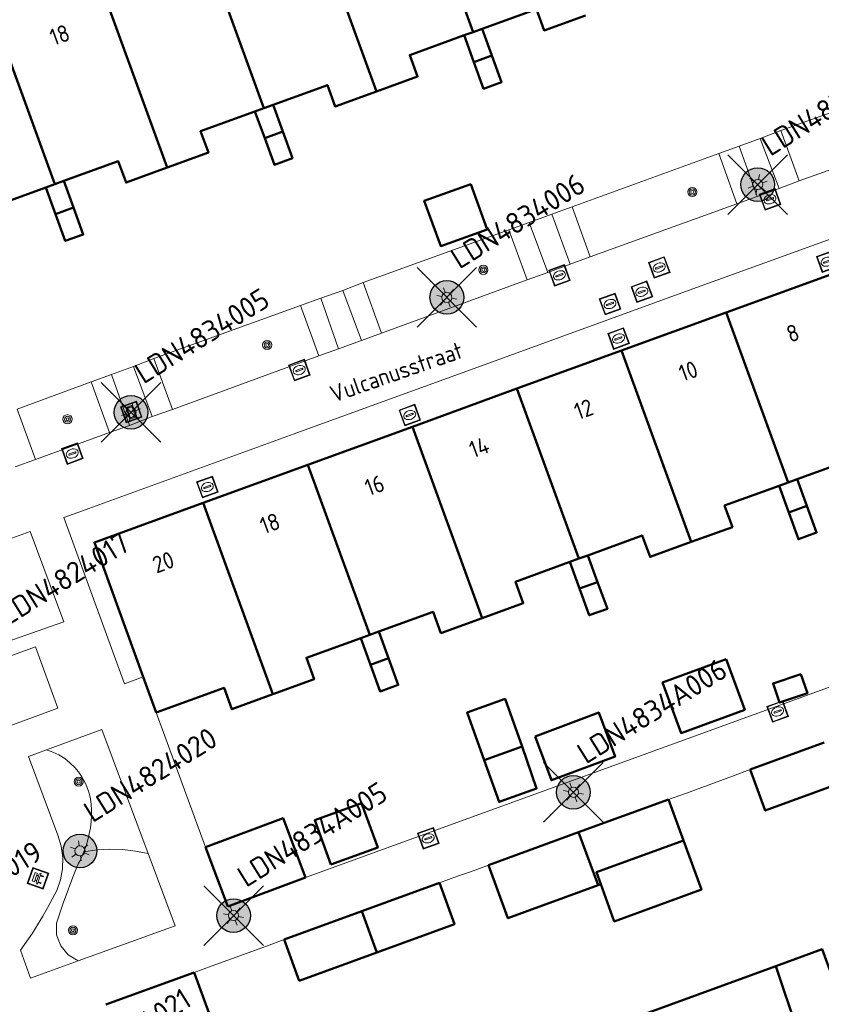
# Model space of a CAD drawing. Header units: metres. Extents: x 94279 to 96109, y 461866 to 463040.
# Tile 64 of 175: x 95115 to 95163, y 462428 to 462487. Entities that reach past the tile are written whole.
import ezdxf
from ezdxf.enums import TextEntityAlignment as Align

# ---------------------------------------------------------------- set-up
doc = ezdxf.new("R2010")
doc.units = ezdxf.units.M
doc.layers.get('0').update_dxf_attribs({"linetype": 'CONTINUOUS'})
for name, color, linetype, lineweight in [('B_BEBOUWINGSGRENS_0', 132, 'CONTINUOUS', 50), ('B_LUIFEL_1', 132, 'CONTINUOUS', 50), ('B_TUSSENMUUR_0', 132, 'CONTINUOUS', 50), ('Q_BANK_0', 251, 'CONTINUOUS', 13), ('Q_BOOM_0', 251, 'CONTINUOUS', 13), ('Q_BRANDKRAAN_0', 251, 'CONTINUOUS', 13), ('Q_INSPECTIE_OF_RIOOLPUT_0', 251, 'CONTINUOUS', 13), ('Q_KOLK_0', 251, 'CONTINUOUS', 13), ('Q_LICHTMAST_0', 251, 'CONTINUOUS', 13), ('Q_STRAATNAAMBORD_0', 251, 'CONTINUOUS', 13), ('Q_WATERLEIDINGPUT_0', 251, 'CONTINUOUS', 13), ('T_CULTUURGRENS_0', 251, 'CONTINUOUS', 13), ('T_HEK_0', 251, 'CONTINUOUS', 13), ('T_MUUR_30CM_0', 251, 'CONTINUOUS', 13), ('V_WEGGRENS_0', 251, 'CONTINUOUS', 13), ('Z_GBKN_HUISNUMMER_0', 251, 'CONTINUOUS', 13), ('Z_STRAATNAAM_0', 251, 'CONTINUOUS', 13)]:
    doc.layers.add(name, color=color, linetype=linetype, lineweight=lineweight)
for name, color, linetype in [('N-WE-ARMATUUR-PRUNUS_B_PAALTOP_4M-G', 82, 'CONTINUOUS'), ('N-WE-ARMATUUR-PRUNUS_C_OPZET_4M-G', 200, 'CONTINUOUS'), ('N-WE-LICHTMAST_VERVANGEN-G', 7, 'CONTINUOUS')]:
    doc.layers.add(name, color=color, linetype=linetype)
doc.styles.add('NLCS-ISO-M500-T25', font='NLCS-ISO.ttf', dxfattribs={"height": 1.25})
doc.styles.get("Standard").update_dxf_attribs({"font": 'isocp.shx'})

# ---------------------------------------------------------------- blocks, each defined once
blk = doc.blocks.new('Q_LICHTMAST')
for points in [[(0, 0.3), (0, 0.6)], [(-0.26, 0.15), (-0.52, 0.3)], [(0.26, 0.15), (0.52, 0.3)], [(-0.26, -0.15), (-0.52, -0.3)], [(0, -0.3), (0, -0.6)], [(0.26, -0.15), (0.52, -0.3)]]:
    blk.add_lwpolyline(points)
blk.add_circle((0, 0), 0.3)
blk = doc.blocks.new('Q_KOLK')
blk.add_lwpolyline([(-0.5, 0.5), (0.5, 0.5), (0.5, -0.5), (-0.5, -0.5)], close=True)
for points in [[(-0.442, 0.464), (0.438, 0.464, -0.414214), (0.459, 0.442), (0.459, -0.437, -0.414214), (0.438, -0.459), (-0.442, -0.459, -0.414214), (-0.463, -0.437), (-0.463, 0.442, -0.414214), (-0.442, 0.464)], [(-0.345, 0.105, 0.380426), (-0.276, -0.18)], [(-0.008, 0.266, 0.240218), (-0.345, 0.105)], [(-0.194, 0.045, 0.853344), (-0.194, -0.032)], [(0.331, 0.111, 0.240191), (-0.008, 0.266)], [(0.185, -0.032, 0.849746), (0.185, 0.045)], [(0.267, -0.176, 0.380426), (0.331, 0.111)], [(-0.276, -0.18, 0.148452), (0.012, -0.257)], [(0.012, -0.257, 0.131742), (0.267, -0.176)]]:
    blk.add_lwpolyline(points, format="xyb")
for points in [[(-0.194, 0.045), (0.185, 0.045)], [(0.185, -0.032), (-0.194, -0.032)]]:
    blk.add_lwpolyline(points)
blk = doc.blocks.new('Q_WATERLEIDINGPUT')
blk.add_lwpolyline([(-0.5, 0.5), (0.5, 0.5), (0.5, -0.5), (-0.5, -0.5)], close=True)
for points in [[(-0.442, 0.464), (0.438, 0.464, -0.414214), (0.459, 0.442), (0.459, -0.437, -0.414214), (0.438, -0.459), (-0.442, -0.459, -0.414214), (-0.463, -0.437), (-0.463, 0.442), (-0.463, 0.444), (-0.463, 0.446), (-0.463, 0.448), (-0.462, 0.45), (-0.461, 0.451), (-0.46, 0.453), (-0.459, 0.455), (-0.458, 0.456), (-0.457, 0.457), (-0.456, 0.459), (-0.454, 0.46), (-0.453, 0.461), (-0.451, 0.462), (-0.449, 0.462), (-0.447, 0.463), (-0.446, 0.463), (-0.444, 0.464), (-0.442, 0.464)], [(-0.345, 0.105, 0.380426), (-0.276, -0.18)], [(-0.008, 0.266, 0.240218), (-0.345, 0.105)], [(-0.194, 0.045, 0.853344), (-0.194, -0.032)], [(0.331, 0.111, 0.240191), (-0.008, 0.266)], [(0.185, -0.032, 0.849746), (0.185, 0.045)], [(0.267, -0.176, 0.380426), (0.331, 0.111)], [(-0.276, -0.18, 0.148452), (0.012, -0.257)], [(0.012, -0.257, 0.131742), (0.267, -0.176)]]:
    blk.add_lwpolyline(points, format="xyb")
for points in [[(-0.194, 0.045), (0.185, 0.045)], [(0.185, -0.032), (-0.194, -0.032)]]:
    blk.add_lwpolyline(points)
blk = doc.blocks.new('Q_BRANDKRAAN')
blk.add_lwpolyline([(-0.5, 0.5), (0.5, 0.5), (0.5, -0.5), (-0.5, -0.5)], close=True)
for points in [[(-0.442, 0.464), (0.438, 0.464, -0.414214), (0.459, 0.442), (0.459, -0.437, -0.414214), (0.438, -0.459), (-0.442, -0.459, -0.414214), (-0.463, -0.437), (-0.463, 0.442), (-0.463, 0.444), (-0.463, 0.446), (-0.463, 0.448), (-0.462, 0.45), (-0.461, 0.451), (-0.46, 0.453), (-0.459, 0.455), (-0.458, 0.456), (-0.457, 0.457), (-0.456, 0.459), (-0.454, 0.46), (-0.453, 0.461), (-0.451, 0.462), (-0.449, 0.462), (-0.447, 0.463), (-0.446, 0.463), (-0.444, 0.464), (-0.442, 0.464)], [(-0.345, 0.105, 0.380426), (-0.276, -0.18)], [(-0.008, 0.266, 0.240218), (-0.345, 0.105)], [(-0.194, 0.045, 0.853344), (-0.194, -0.032)], [(0.331, 0.111, 0.240191), (-0.008, 0.266)], [(0.185, -0.032, 0.849746), (0.185, 0.045)], [(0.267, -0.176, 0.380426), (0.331, 0.111)], [(-0.276, -0.18, 0.148452), (0.012, -0.257)], [(0.012, -0.257, 0.131742), (0.267, -0.176)]]:
    blk.add_lwpolyline(points, format="xyb")
for points in [[(-0.194, 0.045), (0.185, 0.045)], [(0.185, -0.032), (-0.194, -0.032)]]:
    blk.add_lwpolyline(points)
blk = doc.blocks.new('Q_INSPECTIE_OF_RIOOLPUT')
blk.add_lwpolyline([(-0.5, 0.5), (0.5, 0.5), (0.5, -0.5), (-0.5, -0.5)], close=True)
for points in [[(-0.442, 0.464), (0.438, 0.464, -0.414214), (0.459, 0.442), (0.459, -0.437, -0.414214), (0.438, -0.459), (-0.442, -0.459, -0.414214), (-0.463, -0.437), (-0.463, 0.442), (-0.463, 0.444), (-0.463, 0.446), (-0.463, 0.448), (-0.462, 0.45), (-0.461, 0.451), (-0.46, 0.453), (-0.459, 0.455), (-0.458, 0.456), (-0.457, 0.457), (-0.456, 0.459), (-0.454, 0.46), (-0.453, 0.461), (-0.451, 0.462), (-0.449, 0.462), (-0.447, 0.463), (-0.446, 0.463), (-0.444, 0.464), (-0.442, 0.464)], [(-0.345, 0.105, 0.380426), (-0.276, -0.18)], [(-0.008, 0.266, 0.240218), (-0.345, 0.105)], [(-0.194, 0.045, 0.853344), (-0.194, -0.032)], [(0.331, 0.111, 0.240191), (-0.008, 0.266)], [(0.185, -0.032, 0.849746), (0.185, 0.045)], [(0.267, -0.176, 0.380426), (0.331, 0.111)], [(-0.276, -0.18, 0.148452), (0.012, -0.257)], [(0.012, -0.257, 0.131742), (0.267, -0.176)]]:
    blk.add_lwpolyline(points, format="xyb")
for points in [[(-0.194, 0.045), (0.185, 0.045)], [(0.185, -0.032), (-0.194, -0.032)]]:
    blk.add_lwpolyline(points)
blk = doc.blocks.new('Q_BANK')
blk.add_lwpolyline([(-0.5, 0.5), (0.5, 0.5), (0.5, -0.5), (-0.5, -0.5)], close=True)
blk.add_lwpolyline([(-0.442, 0.464), (0.438, 0.464, -0.414214), (0.459, 0.442), (0.459, -0.437, -0.414214), (0.438, -0.459), (-0.442, -0.459, -0.414214), (-0.463, -0.437), (-0.463, 0.442), (-0.463, 0.444), (-0.463, 0.446), (-0.463, 0.448), (-0.462, 0.45), (-0.461, 0.451), (-0.46, 0.453), (-0.459, 0.455), (-0.458, 0.456), (-0.457, 0.457), (-0.456, 0.459), (-0.454, 0.46), (-0.453, 0.461), (-0.451, 0.462), (-0.449, 0.462), (-0.447, 0.463), (-0.446, 0.463), (-0.444, 0.464), (-0.442, 0.464)], format="xyb")
for points in [[(-0.267, 0.022), (-0.366, -0.078)], [(-0.18, 0.132), (-0.267, 0.132), (-0.267, 0.276)], [(-0.267, 0.276), (0.258, 0.276), (0.258, 0.132), (0.173, 0.132)], [(-0.18, 0.022), (-0.267, 0.022)], [(-0.267, 0.022), (-0.18, 0.022)], [(-0.18, 0.022), (-0.18, 0.132)], [(-0.18, 0.132), (-0.144, 0.132)], [(-0.144, 0.132), (-0.144, 0.022)], [(0.131, 0.132), (-0.144, 0.132)], [(0.131, 0.022), (-0.144, 0.022)], [(-0.144, 0.022), (0.131, 0.022)], [(0.131, 0.022), (-0.144, 0.022)], [(-0.144, 0.022), (0.131, 0.022)], [(-0.144, 0.022), (0.131, 0.022)], [(0.131, 0.022), (0.131, 0.132)], [(0.131, 0.132), (0.173, 0.132)], [(0.173, 0.132), (0.173, 0.022)], [(0.173, 0.022), (0.255, 0.022)], [(0.173, 0.022), (0.255, 0.022)], [(0.255, 0.022), (0.357, -0.078)], [(-0.236, -0.078), (-0.366, -0.078)], [(-0.192, -0.078), (-0.192, -0.27), (-0.236, -0.27), (-0.236, -0.078)], [(-0.236, -0.078), (-0.192, -0.078)], [(0.183, -0.078), (-0.192, -0.078)], [(0.226, -0.078), (0.226, -0.268), (0.183, -0.268), (0.183, -0.078)], [(0.183, -0.078), (0.226, -0.078)], [(0.357, -0.078), (0.226, -0.078)]]:
    blk.add_lwpolyline(points)
blk = doc.blocks.new('Q_STRAATNAAMBORD')
for points in [[(-0.5, 0.5), (0.5, 0.5), (0.5, -0.5), (-0.5, -0.5)], [(-0.369, 0.22), (0.358, 0.22), (0.358, -0.214), (-0.369, -0.214)]]:
    blk.add_lwpolyline(points, close=True)
for points in [[(-0.442, 0.464), (0.438, 0.464, -0.414214), (0.459, 0.442), (0.459, -0.437, -0.414214), (0.438, -0.459), (-0.442, -0.459, -0.414214), (-0.463, -0.437), (-0.463, 0.442), (-0.463, 0.444), (-0.463, 0.446), (-0.463, 0.448), (-0.462, 0.45), (-0.461, 0.451), (-0.46, 0.453), (-0.459, 0.455), (-0.458, 0.456), (-0.457, 0.457), (-0.456, 0.459), (-0.454, 0.46), (-0.453, 0.461), (-0.451, 0.462), (-0.449, 0.462), (-0.447, 0.463), (-0.446, 0.463), (-0.444, 0.464), (-0.442, 0.464)], [(-0.287, 0.16), (0.281, 0.16, -0.414214), (0.303, 0.139), (0.303, -0.134, -0.414214), (0.281, -0.156), (-0.287, -0.156, -0.414214), (-0.308, -0.134), (-0.308, 0.139), (-0.308, 0.14), (-0.308, 0.142), (-0.307, 0.144), (-0.307, 0.146), (-0.306, 0.148), (-0.305, 0.149), (-0.304, 0.151), (-0.303, 0.152), (-0.302, 0.154), (-0.3, 0.155), (-0.299, 0.156), (-0.297, 0.157), (-0.296, 0.158), (-0.294, 0.159), (-0.292, 0.159), (-0.29, 0.16), (-0.288, 0.16), (-0.287, 0.16)]]:
    blk.add_lwpolyline(points, format="xyb")
blk = doc.blocks.new('Q_BOOM')
for radius in [0.27, 0.18, 0.09]:
    blk.add_circle((0, 0), radius)
blk = doc.blocks.new('LM')
at = {"linetype": 'ByBlock'}
h = blk.add_hatch(color=256, dxfattribs=at)
h.dxf.hatch_style = 1
edge = h.paths.add_edge_path()
edge.add_arc((0, 0), 1, 0, 360)
blk.add_circle((0, 0), 1, dxfattribs=at)
blk = doc.blocks.new('ACMAP_ANN_TEMPLATE_LM')
at = {"color": 0, "style": 'NLCS-ISO-M500-T25'}
blk.add_attdef('LM-NUMMER', (1.5, 1), '', height=1.25, dxfattribs=at)

msp = doc.modelspace()

# ---------------------------------------------------------------- linework, layer by layer
at = {"layer": 'B_BEBOUWINGSGRENS_0'}
for p, q in [((95142.391, 462485.972), (95142.926, 462486.166)), ((95143.502, 462484.582), (95142.926, 462486.166)), ((95141.855, 462485.777), (95142.391, 462485.972)), ((95141.855, 462485.777), (95142.432, 462484.193)), ((95129.451, 462481.262), (95129.986, 462481.457)), ((95129.986, 462481.457), (95130.522, 462481.652)), ((95131.099, 462480.068), (95130.522, 462481.652)), ((95129.451, 462481.262), (95130.028, 462479.678)), ((95117.047, 462476.748), (95117.582, 462476.943)), ((95117.047, 462476.748), (95117.624, 462475.164)), ((95118.118, 462477.138), (95117.582, 462476.943)), ((95118.695, 462475.553), (95118.118, 462477.138)), ((95163.598, 462471.59), (95157.396, 462469.333)), ((95157.396, 462469.333), (95151.194, 462467.075)), ((95151.194, 462467.075), (95144.992, 462464.818)), ((95144.992, 462464.818), (95138.79, 462462.56)), ((95138.79, 462462.56), (95132.589, 462460.303)), ((95132.589, 462460.303), (95126.387, 462458.045)), ((95160.532, 462459.051), (95161.067, 462459.246)), ((95161.067, 462459.246), (95161.603, 462459.441)), ((95162.179, 462457.858), (95161.603, 462459.441)), ((95160.532, 462459.051), (95161.108, 462457.468)), ((95148.128, 462454.537), (95148.663, 462454.732)), ((95148.128, 462454.537), (95148.704, 462452.954)), ((95148.663, 462454.732), (95149.199, 462454.927)), ((95149.776, 462453.344), (95149.199, 462454.927)), ((95136.259, 462450.217), (95136.795, 462450.412)), ((95137.371, 462448.829), (95136.795, 462450.412)), ((95135.724, 462450.022), (95136.259, 462450.217)), ((95135.724, 462450.022), (95136.3, 462448.439)), ((95122.817, 462447.727), (95123.582, 462445.613)), ((95145.304, 462443.585), (95143.043, 462442.772)), ((95163.204, 462443.817), (95158.824, 462442.221)), ((95153.987, 462440.45), (95148.648, 462438.499)), ((95154.867, 462438.014), (95153.987, 462440.45)), ((95148.648, 462438.499), (95143.308, 462436.549)), ((95126.523, 462437.616), (95127.838, 462434.095)), ((95127.838, 462434.095), (95132.441, 462435.813)), ((95140.402, 462435.497), (95135.791, 462433.815)), ((95149.797, 462435.353), (95149.962, 462435.413)), ((95135.791, 462433.815), (95131.18, 462432.134)), ((95160.334, 462430.557), (95152.601, 462427.738)), ((95125.853, 462430.19), (95120.604, 462428.29))]:
    msp.add_line(p, q, dxfattribs=at)
for points in [[(95142.926, 462486.166), (95146.15, 462487.338), (95146.612, 462486.07), (95149.055, 462486.959)], [(95136.651, 462482.444), (95139.094, 462483.333), (95138.631, 462484.606), (95141.855, 462485.777)], [(95142.432, 462484.193), (95143.008, 462482.608), (95144.079, 462482.998), (95143.502, 462484.582)], [(95130.522, 462481.652), (95133.745, 462482.827), (95134.208, 462481.555), (95136.651, 462482.444)], [(95124.246, 462477.933), (95126.688, 462478.825), (95126.228, 462480.087), (95129.451, 462481.262)], [(95130.028, 462479.678), (95130.604, 462478.094), (95131.675, 462478.484), (95131.099, 462480.068)], [(95118.118, 462477.138), (95121.342, 462478.309), (95121.804, 462477.04), (95124.246, 462477.933)], [(95111.843, 462473.415), (95114.286, 462474.304), (95113.823, 462475.576), (95117.047, 462476.748)], [(95142.248, 462476.946), (95139.495, 462475.965), (95140.471, 462473.277), (95143.224, 462474.259), (95142.248, 462476.946)], [(95117.624, 462475.164), (95118.2, 462473.579), (95119.271, 462473.969), (95118.695, 462475.553)], [(95161.603, 462459.441), (95164.826, 462460.614), (95165.288, 462459.346), (95167.731, 462460.235)], [(95155.327, 462455.72), (95157.77, 462456.609), (95157.308, 462457.878), (95160.532, 462459.051)], [(95126.387, 462458.045), (95119.932, 462455.696), (95122.817, 462447.727)], [(95161.108, 462457.468), (95161.684, 462455.885), (95162.756, 462456.274), (95162.179, 462457.858)], [(95149.199, 462454.927), (95152.422, 462456.1), (95152.884, 462454.831), (95155.327, 462455.72)], [(95142.923, 462451.206), (95145.366, 462452.095), (95144.904, 462453.363), (95148.128, 462454.537)], [(95148.704, 462452.954), (95149.28, 462451.37), (95150.352, 462451.76), (95149.776, 462453.344)], [(95136.795, 462450.412), (95140.018, 462451.585), (95140.48, 462450.317), (95142.923, 462451.206)], [(95130.519, 462446.691), (95132.962, 462447.58), (95132.5, 462448.849), (95135.724, 462450.022)], [(95136.3, 462448.439), (95136.876, 462446.855), (95137.948, 462447.245), (95137.371, 462448.829)], [(95161.827, 462447.883), (95160.178, 462447.326), (95160.562, 462446.189), (95162.212, 462446.747), (95161.827, 462447.883)], [(95123.582, 462445.613), (95127.615, 462447.071), (95128.076, 462445.802), (95130.519, 462446.691)], [(95143.043, 462442.772), (95143.932, 462440.301), (95146.155, 462441.101), (95145.304, 462443.585)], [(95158.824, 462442.221), (95159.711, 462439.788), (95164.091, 462441.384)], [(95133.957, 462436.579), (95136.731, 462437.589), (95135.771, 462440.225), (95132.997, 462439.216), (95133.957, 462436.579)], [(95132.441, 462435.813), (95131.122, 462439.334), (95126.523, 462437.616)], [(95149.962, 462435.413), (95149.701, 462436.127), (95154.867, 462438.014)], [(95143.308, 462436.549), (95144.457, 462433.402), (95149.797, 462435.353)], [(95136.682, 462431.373), (95141.293, 462433.054), (95140.402, 462435.497)], [(95131.18, 462432.134), (95132.076, 462429.693), (95136.682, 462431.373)], [(95167.824, 462431.14), (95163.776, 462429.664), (95163.085, 462431.56), (95160.334, 462430.557)], [(95121.489, 462425.853), (95126.738, 462427.746), (95125.853, 462430.19)]]:
    msp.add_lwpolyline(points, dxfattribs=at)
at = {"layer": 'B_LUIFEL_1'}
msp.add_line((95149.962, 462435.413), (95150.765, 462433.215), dxfattribs=at)
for points in [[(95157.402, 462448.771), (95153.625, 462447.383), (95154.728, 462444.379), (95158.505, 462445.767), (95157.402, 462448.771)], [(95145.304, 462443.585), (95144.288, 462446.408), (95142.028, 462445.595), (95143.043, 462442.772)], [(95146.066, 462444.187), (95147.038, 462441.584), (95150.813, 462442.994), (95149.841, 462445.596), (95146.066, 462444.187)], [(95150.765, 462433.215), (95155.931, 462435.102), (95154.867, 462438.014)]]:
    msp.add_lwpolyline(points, dxfattribs=at)
at = {"layer": 'B_TUSSENMUUR_0'}
for p, q in [((95142.391, 462485.972), (95138.723, 462496.049)), ((95136.651, 462482.444), (95132.521, 462493.792)), ((95129.986, 462481.457), (95126.318, 462491.535)), ((95124.246, 462477.933), (95120.116, 462489.278)), ((95117.582, 462476.943), (95113.914, 462487.021)), ((95142.432, 462484.193), (95143.502, 462484.582)), ((95130.028, 462479.678), (95131.099, 462480.068)), ((95118.695, 462475.553), (95117.624, 462475.164)), ((95157.396, 462469.333), (95161.067, 462459.246)), ((95155.327, 462455.72), (95151.194, 462467.075)), ((95148.663, 462454.732), (95144.992, 462464.818)), ((95142.923, 462451.206), (95138.79, 462462.56)), ((95136.259, 462450.217), (95132.589, 462460.303)), ((95126.387, 462458.045), (95130.519, 462446.691)), ((95161.108, 462457.468), (95162.179, 462457.858)), ((95148.704, 462452.954), (95149.776, 462453.344)), ((95136.3, 462448.439), (95137.371, 462448.829)), ((95149.797, 462435.353), (95148.648, 462438.499)), ((95136.682, 462431.373), (95135.791, 462433.815)), ((95164.195, 462419.179), (95160.334, 462430.557))]:
    msp.add_line(p, q, dxfattribs=at)
at = {"layer": 'N-WE-LICHTMAST_VERVANGEN-G', "flags": 128}
for points in [[(95157.501, 462475.154), (95161.037, 462478.69)], [(95161.037, 462475.154), (95157.501, 462478.69)], [(95139.064, 462468.463), (95142.6, 462471.999)], [(95142.6, 462468.463), (95139.064, 462471.999)], [(95120.331, 462461.646), (95123.867, 462465.182)], [(95123.867, 462461.646), (95120.331, 462465.182)], [(95146.569, 462439.104), (95150.105, 462442.64)], [(95150.105, 462439.104), (95146.569, 462442.64)], [(95126.413, 462431.788), (95129.949, 462435.324)], [(95129.949, 462431.788), (95126.413, 462435.324)]]:
    msp.add_lwpolyline(points, dxfattribs=at)
at = {"layer": 'T_CULTUURGRENS_0'}
for points in [[(95119.306, 462437.347), (95119.432, 462437.693), (95119.537, 462438.045), (95119.623, 462438.402), (95119.687, 462438.764), (95119.731, 462439.129), (95119.757, 462439.468), (95119.759, 462439.809), (95119.735, 462440.149), (95119.687, 462440.486), (95119.615, 462440.818), (95119.505, 462441.154), (95119.363, 462441.478), (95119.191, 462441.787), (95118.991, 462442.078), (95118.763, 462442.349), (95118.479, 462442.628), (95118.165, 462442.875), (95117.826, 462443.085), (95117.466, 462443.257), (95117.089, 462443.387)], [(95118.967, 462430.866), (95118.372, 462431.225), (95117.929, 462431.761), (95117.69, 462432.414), (95117.681, 462433.109), (95117.904, 462433.768), (95118.104, 462434.351), (95118.312, 462434.933), (95118.528, 462435.511), (95118.752, 462436.086), (95118.984, 462436.658), (95119.055, 462436.793), (95119.122, 462436.929), (95119.187, 462437.067), (95119.248, 462437.207), (95119.306, 462437.347)], [(95123.114, 462437.241), (95122.361, 462437.385), (95121.598, 462437.469), (95120.832, 462437.49), (95120.066, 462437.45), (95119.306, 462437.347)]]:
    msp.add_lwpolyline(points, dxfattribs=at)
at = {"layer": 'T_HEK_0'}
for p, q in [((95169.357, 462483.277), (95160.644, 462480.123)), ((95159.423, 462479.665), (95158.161, 462479.206)), ((95160.644, 462480.123), (95159.423, 462479.665)), ((95158.161, 462479.206), (95156.965, 462478.764)), ((95156.965, 462478.764), (95148.265, 462475.607)), ((95148.265, 462475.607), (95147.059, 462475.174)), ((95147.059, 462475.174), (95145.713, 462474.677)), ((95145.713, 462474.677), (95144.505, 462474.247)), ((95144.505, 462474.247), (95135.868, 462471.111)), ((95135.868, 462471.111), (95134.659, 462470.641)), ((95134.659, 462470.641), (95133.351, 462470.18)), ((95132.156, 462469.741), (95123.449, 462466.601)), ((95133.351, 462470.18), (95132.156, 462469.741)), ((95123.449, 462466.601), (95122.247, 462466.132)), ((95120.944, 462465.659), (95119.73, 462465.216)), ((95122.247, 462466.132), (95120.944, 462465.659)), ((95119.73, 462465.216), (95115.351, 462463.606))]:
    msp.add_line(p, q, dxfattribs=at)
at = {"layer": 'T_MUUR_30CM_0'}
for p, q in [((95126.523, 462437.616), (95123.582, 462445.613)), ((95157.769, 462441.824), (95155.052, 462440.816)), ((95142.232, 462436.158), (95141.456, 462435.887)), ((95126.904, 462430.576), (95130.126, 462431.751))]:
    msp.add_line(p, q, dxfattribs=at)
at = {"layer": 'V_WEGGRENS_0'}
for p, q in [((95161.729, 462477.137), (95170.433, 462480.29)), ((95160.542, 462476.693), (95159.423, 462479.665)), ((95160.644, 462480.123), (95161.729, 462477.137)), ((95158.161, 462479.206), (95159.237, 462476.217)), ((95158.03, 462475.789), (95156.965, 462478.764)), ((95159.237, 462476.217), (95160.542, 462476.693)), ((95160.542, 462476.693), (95161.729, 462477.137)), ((95158.03, 462475.789), (95159.237, 462476.217)), ((95148.265, 462475.607), (95149.331, 462472.631)), ((95149.331, 462472.631), (95158.03, 462475.789)), ((95168.952, 462475.651), (95156.894, 462471.266)), ((95148.154, 462472.199), (95147.059, 462475.174)), ((95145.713, 462474.677), (95146.827, 462471.698)), ((95145.595, 462471.266), (95144.505, 462474.247)), ((95148.154, 462472.199), (95149.331, 462472.631)), ((95146.827, 462471.698), (95148.154, 462472.199)), ((95145.595, 462471.266), (95146.827, 462471.698)), ((95135.868, 462471.111), (95136.952, 462468.107)), ((95136.952, 462468.107), (95145.595, 462471.266)), ((95156.518, 462471.13), (95144.575, 462466.787)), ((95156.894, 462471.266), (95156.518, 462471.13)), ((95135.769, 462467.675), (95134.659, 462470.641)), ((95133.244, 462466.763), (95132.156, 462469.741)), ((95133.351, 462470.18), (95134.409, 462467.178)), ((95135.769, 462467.675), (95136.952, 462468.107)), ((95134.409, 462467.178), (95135.769, 462467.675)), ((95124.554, 462463.578), (95133.244, 462466.763)), ((95133.244, 462466.763), (95134.409, 462467.178)), ((95144.575, 462466.787), (95144.199, 462466.65)), ((95123.449, 462466.601), (95124.554, 462463.578)), ((95144.199, 462466.65), (95132.152, 462462.269)), ((95120.944, 462465.659), (95122.011, 462462.631)), ((95123.352, 462463.158), (95122.247, 462466.132)), ((95120.832, 462462.223), (95119.73, 462465.216)), ((95115.351, 462463.606), (95116.444, 462460.615)), ((95123.352, 462463.158), (95124.554, 462463.578)), ((95122.011, 462462.631), (95123.352, 462463.158)), ((95116.444, 462460.615), (95120.832, 462462.223)), ((95131.776, 462462.132), (95119.601, 462457.705)), ((95120.832, 462462.223), (95122.011, 462462.631)), ((95132.152, 462462.269), (95131.776, 462462.132)), ((95115.236, 462460.18), (95116.444, 462460.615)), ((95119.601, 462457.705), (95119.225, 462457.568)), ((95132.441, 462435.813), (95181.65, 462453.697)), ((95158.824, 462442.221), (95157.769, 462441.824)), ((95155.052, 462440.816), (95153.987, 462440.45)), ((95124.709, 462432.956), (95123.114, 462437.241)), ((95143.308, 462436.549), (95142.232, 462436.158)), ((95141.456, 462435.887), (95140.402, 462435.497)), ((95118.967, 462430.866), (95124.709, 462432.956)), ((95131.18, 462432.134), (95130.126, 462431.751)), ((95116.142, 462429.838), (95118.967, 462430.866)), ((95126.904, 462430.576), (95125.853, 462430.19))]:
    msp.add_line(p, q, dxfattribs=at)
for points in [[(95119.225, 462457.568), (95118.112, 462457.163), (95121.711, 462447.312), (95122.817, 462447.727)], [(95113.154, 462452.834), (95114.34, 462449.662), (95118.109, 462450.989), (95116.12, 462456.347), (95113.495, 462455.39)], [(95112.42, 462451.828), (95108.74, 462450.473), (95110.092, 462446.821), (95109.222, 462446.49), (95110.564, 462442.793), (95114.226, 462444.158), (95114.133, 462444.528), (95117.768, 462445.865), (95116.425, 462449.509)], [(95116.425, 462449.509), (95113.646, 462448.5), (95112.42, 462451.828)], [(95123.114, 462437.241), (95120.376, 462444.591), (95117.089, 462443.387)], [(95117.089, 462443.387), (95116.024, 462442.997), (95117.763, 462438.318), (95117.96, 462437.675), (95118.052, 462437.009), (95118.038, 462436.337), (95117.918, 462435.676), (95117.694, 462435.042), (95117.426, 462434.527), (95117.148, 462434.017), (95116.86, 462433.513), (95116.563, 462433.014), (95116.257, 462432.521), (95115.543, 462431.515), (95116.142, 462429.838)]]:
    msp.add_lwpolyline(points, dxfattribs=at)

# ---------------------------------------------------------------- block references
at = {"rotation": 31.92}
for p, values in [((95159.269, 462476.922), {'LM-NUMMER': 'LDN4834007'}), ((95140.832, 462470.231), {'LM-NUMMER': 'LDN4834006'}), ((95122.099, 462463.414), {'LM-NUMMER': 'LDN4834005'}), ((95114.046, 462449.083), {'LM-NUMMER': 'LDN4824017'}), ((95148.337, 462440.872), {'LM-NUMMER': 'LDN4834A006'}), ((95119.072, 462437.393), {'LM-NUMMER': 'LDN4824020'}), ((95128.181, 462433.556), {'LM-NUMMER': 'LDN4834A005'}), ((95108.821, 462430.744), {'LM-NUMMER': 'LDN4824019'}), ((95117.706, 462422.039), {'LM-NUMMER': 'LDN4824021'})]:
    msp.add_blockref('ACMAP_ANN_TEMPLATE_LM', p, dxfattribs=at).add_auto_attribs(values)
at = {"layer": 'N-WE-ARMATUUR-PRUNUS_B_PAALTOP_4M-G'}
msp.add_blockref('LM', (95119.072, 462437.393), dxfattribs=at)
at = {"layer": 'N-WE-ARMATUUR-PRUNUS_C_OPZET_4M-G'}
for p in [(95159.269, 462476.922), (95140.832, 462470.231), (95122.099, 462463.414), (95148.337, 462440.872), (95128.181, 462433.556)]:
    msp.add_blockref('LM', p, dxfattribs=at)
at = {"layer": 'Q_BANK_0', "rotation": 70.5410587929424}
msp.add_blockref('Q_BANK', (95116.583, 462435.769), dxfattribs=at)
at = {"layer": 'Q_BOOM_0'}
for p, rotation in [((95155.39, 462476.483), 19.95242775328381), ((95142.999, 462471.864), 20.07726154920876), ((95130.176, 462467.408), 19.83079340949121), ((95118.334, 462463.004), 20.12556008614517), ((95118.997, 462441.499), 119.101812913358), ((95118.653, 462432.687), 90.7419182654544)]:
    msp.add_blockref('Q_BOOM', p, dxfattribs=dict(at, rotation=rotation))
at = {"layer": 'Q_BRANDKRAAN_0', "rotation": 19.98349171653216}
msp.add_blockref('Q_BRANDKRAAN', (95152.4, 462470.563), dxfattribs=at)
at = {"layer": 'Q_INSPECTIE_OF_RIOOLPUT_0', "rotation": 20.02201143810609}
msp.add_blockref('Q_INSPECTIE_OF_RIOOLPUT', (95153.431, 462472.003), dxfattribs=at)
at = {"layer": 'Q_KOLK_0'}
for p, rotation in [((95160.001, 462476.049), 20.02659882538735), ((95163.393, 462472.349), 20.005356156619), ((95147.513, 462471.538), 20.02201143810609), ((95151.016, 462467.789), 20.00535615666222), ((95132.086, 462465.916), 20.02243912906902), ((95138.635, 462463.25), 20.00535615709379), ((95118.621, 462460.964), 20.02391439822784), ((95126.634, 462458.98), 20.00535615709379), ((95160.452, 462445.663), 19.97263530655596), ((95139.734, 462438.138), 19.97263530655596)]:
    msp.add_blockref('Q_KOLK', p, dxfattribs=dict(at, rotation=rotation))
at = {"layer": 'Q_LICHTMAST_0'}
for p, rotation in [((95159.269, 462476.922), 109.7981975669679), ((95140.832, 462470.231), 20.07726154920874), ((95122.099, 462463.414), 109.4113265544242), ((95148.337, 462440.872), 20.00311299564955), ((95119.072, 462437.393), 67.49647150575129), ((95128.181, 462433.556), 20.00311299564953)]:
    msp.add_blockref('Q_LICHTMAST', p, dxfattribs=dict(at, rotation=rotation))
at = {"layer": 'Q_STRAATNAAMBORD_0', "rotation": 109.4113265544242}
msp.add_blockref('Q_STRAATNAAMBORD', (95122.113, 462463.43), dxfattribs=at)
at = {"layer": 'Q_WATERLEIDINGPUT_0', "rotation": 19.98349171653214}
msp.add_blockref('Q_WATERLEIDINGPUT', (95150.514, 462469.837), dxfattribs=at)

# ---------------------------------------------------------------- texts
at = {"layer": 'Z_GBKN_HUISNUMMER_0'}
for s, p in [('18', (95117.87, 462485.8)), ('8', (95161.352, 462468.112)), ('10', (95155.15, 462465.855)), ('12', (95148.948, 462463.597)), ('14', (95142.746, 462461.34)), ('16', (95136.545, 462459.082)), ('18', (95130.343, 462456.825)), ('20', (95124.014, 462454.521))]:
    msp.add_text(s, height=1, rotation=20, dxfattribs=at).set_placement(p, align=Align.MIDDLE)
at = {"layer": 'Z_STRAATNAAM_0', "linetype": 'Continuous'}
msp.add_text('Vulcanusstraat', height=1, rotation=19.19919, dxfattribs=at).set_placement((95137.836, 462465.8), align=Align.MIDDLE)

doc.saveas('drawing.dxf')
